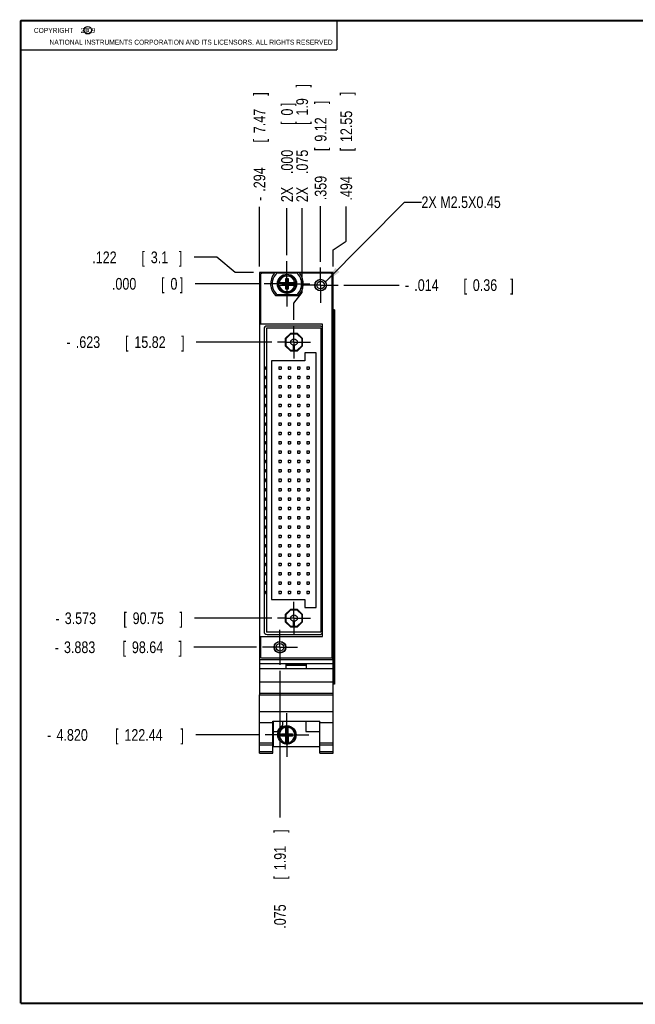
# Model space of a CAD drawing. Header units: inches. Extents: x 0.2 to 16.8, y 0.1 to 10.8.
# Tile 1 of 10: x 0.2 to 6.8, y 0.2 to 10.8. Entities that reach past the tile are written whole.
import ezdxf

# ---------------------------------------------------------------- set-up
doc = ezdxf.new("R2010")
doc.units = ezdxf.units.IN
doc.header["$LTSCALE"] = 0.935
doc.header["$MEASUREMENT"] = 0
doc.linetypes.add('CENTER', pattern=[0.6, 0.375, -0.075, 0.075, -0.075])
doc.layers.get('0').update_dxf_attribs({"linetype": 'CONTINUOUS'})
for name, color, linetype in [('DEFAULT_1', 7, 'CENTER'), ('DETAIL', 7, 'CONTINUOUS'), ('DIMENSIONS', 7, 'CONTINUOUS')]:
    doc.layers.add(name, color=color, linetype=linetype)
doc.styles.get("Standard").update_dxf_attribs({"font": 'txt', "width": 0.8})
doc.dimstyles.new('DIMSTYLE_1', dxfattribs={"dimtxt": 0.125, "dimasz": 0.18, "dimexe": 0.18, "dimexo": 0.0625, "dimgap": 0.09, "dimtad": 0, "dimtih": 1, "dimtoh": 1, "dimdec": 3, "dimzin": 4, "dimdsep": 46, "dimtxsty": 'STANDARD', "dimblk": '_FILLED', "dimblk1": '_FILLED', "dimblk2": '_FILLED', "dimcen": 0.09, "dimadec": 0, "dimazin": 0, "dimtp": 0.001, "dimtm": 0.001, "dimtfac": 1, "dimtdec": 3, "dimtofl": 0, "dimtmove": 0, "dimatfit": 3, "dimldrblk": '_FILLED', "dimfxl": 1, "dimtolj": 1, "dimtzin": 4, "dimarcsym": 0})

# ---------------------------------------------------------------- blocks, each defined once
blk = doc.blocks.new('*D3')
at = {"layer": 'DIMENSIONS', "color": 2, "linetype": 'CONTINUOUS'}
blk.add_line((3.703, 7.932), (4.292, 7.932), dxfattribs=at)
at = {"layer": 'DIMENSIONS', "color": 2, "linetype": 'CONTINUOUS', "width": 0.8}
for s, p in [('.014', (4.454, 7.87)), ('[', (4.979, 7.87)), ('0.36', (5.079, 7.87)), (']', (5.479, 7.87)), ('-', (4.354, 7.87))]:
    blk.add_text(s, height=0.125, dxfattribs=at).set_placement(p)
blk = doc.blocks.new('_FILLED')
at = {"color": 0, "linetype": 'BYBLOCK'}
blk.add_solid([(0, 0), (-1, 0.174), (-1, -0.174)], dxfattribs=at)
blk = doc.blocks.new('*D4')
at = {"layer": 'DIMENSIONS', "color": 2, "linetype": 'CONTINUOUS'}
for p, q in [((2.346, 8.23), (2.103, 8.23)), ((2.542, 8.069), (2.346, 8.23)), ((2.738, 8.069), (2.542, 8.069))]:
    blk.add_line(p, q, dxfattribs=at)
at = {"layer": 'DIMENSIONS', "color": 2, "linetype": 'CONTINUOUS', "width": 0.8}
for s, p in [('.122', (1.015, 8.167)), ('[', (1.54, 8.167)), ('3.1', (1.64, 8.167)), (']', (1.94, 8.167))]:
    blk.add_text(s, height=0.125, dxfattribs=at).set_placement(p)
blk = doc.blocks.new('*D5')
at = {"layer": 'DIMENSIONS', "color": 2, "linetype": 'CONTINUOUS'}
blk.add_line((2.931, 7.324), (2.126, 7.324), dxfattribs=at)
at = {"layer": 'DIMENSIONS', "color": 2, "linetype": 'CONTINUOUS', "width": 0.8}
for s, p in [('.623', (0.839, 7.261)), ('[', (1.364, 7.261)), ('15.82', (1.464, 7.261)), (']', (1.964, 7.261)), ('-', (0.739, 7.261))]:
    blk.add_text(s, height=0.125, dxfattribs=at).set_placement(p)
blk = doc.blocks.new('*D6')
at = {"layer": 'DIMENSIONS', "color": 2, "linetype": 'CONTINUOUS'}
blk.add_line((2.931, 4.374), (2.108, 4.374), dxfattribs=at)
at = {"layer": 'DIMENSIONS', "color": 2, "linetype": 'CONTINUOUS', "width": 0.8}
for s, p in [('3.573', (0.721, 4.311)), ('[', (1.346, 4.311)), ('90.75', (1.446, 4.311)), (']', (1.946, 4.311)), ('-', (0.621, 4.311))]:
    blk.add_text(s, height=0.125, dxfattribs=at).set_placement(p)
blk = doc.blocks.new('*D7')
at = {"layer": 'DIMENSIONS', "color": 2, "linetype": 'CONTINUOUS'}
blk.add_line((2.769, 4.063), (2.101, 4.063), dxfattribs=at)
at = {"layer": 'DIMENSIONS', "color": 2, "linetype": 'CONTINUOUS', "width": 0.8}
for s, p in [('3.883', (0.713, 4.001)), ('[', (1.338, 4.001)), ('98.64', (1.438, 4.001)), (']', (1.938, 4.001)), ('-', (0.613, 4.001))]:
    blk.add_text(s, height=0.125, dxfattribs=at).set_placement(p)
blk = doc.blocks.new('*D8')
at = {"layer": 'DIMENSIONS', "color": 2, "linetype": 'CONTINUOUS'}
blk.add_line((2.798, 3.126), (2.12, 3.126), dxfattribs=at)
at = {"layer": 'DIMENSIONS', "color": 2, "linetype": 'CONTINUOUS', "width": 0.8}
for s, p in [('4.820', (0.633, 3.064)), ('[', (1.258, 3.064)), ('122.44', (1.358, 3.064)), (']', (1.958, 3.064)), ('-', (0.533, 3.064))]:
    blk.add_text(s, height=0.125, dxfattribs=at).set_placement(p)
blk = doc.blocks.new('*D9')
at = {"layer": 'DIMENSIONS', "color": 2, "linetype": 'CONTINUOUS'}
blk.add_line((2.819, 7.947), (2.113, 7.947), dxfattribs=at)
at = {"layer": 'DIMENSIONS', "color": 2, "linetype": 'CONTINUOUS', "width": 0.8}
for s, p in [('.000', (1.225, 7.884)), ('[', (1.75, 7.884)), ('0', (1.85, 7.884)), (']', (1.95, 7.884))]:
    blk.add_text(s, height=0.125, dxfattribs=at).set_placement(p)
blk = doc.blocks.new('*D10')
at = {"layer": 'DIMENSIONS', "color": 2, "linetype": 'CONTINUOUS'}
blk.add_line((2.8, 8.131), (2.8, 8.768), dxfattribs=at)
at = {"layer": 'DIMENSIONS', "color": 2, "linetype": 'CONTINUOUS', "width": 0.8}
for s, p in [(']', (2.863, 9.956)), ('7.47', (2.863, 9.556)), ('[', (2.863, 9.456)), ('.294', (2.863, 8.931)), ('-', (2.863, 8.831))]:
    blk.add_text(s, height=0.125, rotation=90, dxfattribs=at).set_placement(p)
blk = doc.blocks.new('*D11')
at = {"layer": 'DIMENSIONS', "color": 2, "linetype": 'CONTINUOUS'}
blk.add_line((3.453, 8.182), (3.453, 8.777), dxfattribs=at)
at = {"layer": 'DIMENSIONS', "color": 2, "linetype": 'CONTINUOUS', "width": 0.8}
for s, p in [(']', (3.516, 9.865)), ('9.12', (3.516, 9.465)), ('[', (3.516, 9.365)), ('.359', (3.516, 8.84))]:
    blk.add_text(s, height=0.125, rotation=90, dxfattribs=at).set_placement(p)
blk = doc.blocks.new('*D12')
at = {"layer": 'DIMENSIONS', "color": 2, "linetype": 'CONTINUOUS'}
for p, q in [((3.257, 7.853), (3.257, 8.756)), ((3.169, 7.74), (3.257, 7.853)), ((3.169, 7.562), (3.169, 7.74))]:
    blk.add_line(p, q, dxfattribs=at)
at = {"layer": 'DIMENSIONS', "color": 2, "linetype": 'CONTINUOUS', "width": 0.8}
for s, p in [(']', (3.319, 10.044)), ('1.9', (3.319, 9.744)), ('[', (3.319, 9.644)), ('.075', (3.319, 9.119)), ('2X ', (3.319, 8.819))]:
    blk.add_text(s, height=0.125, rotation=90, dxfattribs=at).set_placement(p)
blk = doc.blocks.new('*D13')
at = {"layer": 'DIMENSIONS', "color": 2, "linetype": 'CONTINUOUS'}
for p, q in [((3.728, 8.401), (3.728, 8.774)), ((3.588, 8.309), (3.728, 8.401)), ((3.588, 8.131), (3.588, 8.309))]:
    blk.add_line(p, q, dxfattribs=at)
at = {"layer": 'DIMENSIONS', "color": 2, "linetype": 'CONTINUOUS', "width": 0.8}
for s, p in [(']', (3.79, 9.961)), ('12.55', (3.79, 9.461)), ('[', (3.79, 9.361)), ('.494', (3.79, 8.836))]:
    blk.add_text(s, height=0.125, rotation=90, dxfattribs=at).set_placement(p)
blk = doc.blocks.new('*D14')
at = {"layer": 'DIMENSIONS', "color": 2, "linetype": 'CONTINUOUS'}
blk.add_line((3.019, 3.813), (3.019, 2.244), dxfattribs=at)
at = {"layer": 'DIMENSIONS', "color": 2, "linetype": 'CONTINUOUS', "width": 0.8}
for s, p in [(']', (3.082, 2.081)), ('1.91', (3.082, 1.681)), ('[', (3.082, 1.581)), ('.075', (3.082, 1.056))]:
    blk.add_text(s, height=0.125, rotation=90, dxfattribs=at).set_placement(p)
blk = doc.blocks.new('*D15')
at = {"layer": 'DIMENSIONS', "color": 2, "linetype": 'CONTINUOUS'}
blk.add_line((3.094, 8.253), (3.094, 8.756), dxfattribs=at)
at = {"layer": 'DIMENSIONS', "color": 2, "linetype": 'CONTINUOUS', "width": 0.8}
for s, p in [(']', (3.157, 9.844)), ('0', (3.157, 9.744)), ('[', (3.157, 9.644)), ('.000', (3.157, 9.119)), ('2X ', (3.157, 8.819))]:
    blk.add_text(s, height=0.125, rotation=90, dxfattribs=at).set_placement(p)

msp = doc.modelspace()

# ---------------------------------------------------------------- linework, layer by layer
at = {"color": 2, "linetype": 'CONTINUOUS'}
for p, q in [((0.25, 10.7586), (3.625, 10.7586)), ((0.25, 10.7586), (0.25, 10.4456)), ((3.625, 10.7586), (3.625, 10.4456)), ((0.25, 10.4456), (3.625, 10.4456))]:
    msp.add_line(p, q, dxfattribs=at)
at = {"color": 7, "linetype": 'CONTINUOUS'}
for p, q in [((2.8004, 8.0687), (2.8004, 3.5538)), ((3.5884, 8.0687), (2.8004, 8.0687)), ((2.8104, 8.0387), (2.8104, 7.5155)), ((2.96, 8.0587), (2.8304, 8.0587)), ((2.9907, 8.0652), (3.1982, 8.0652)), ((3.0807, 7.8896), (3.1082, 8.0038)), ((3.0807, 7.9605), (3.0807, 8.0038)), ((3.1082, 7.8896), (3.0807, 8.0038)), ((3.0807, 8.0038), (3.1082, 8.0038)), ((3.1082, 8.0038), (3.1082, 7.9605)), ((3.5584, 8.0587), (3.2289, 8.0587)), ((3.5784, 3.9687), (3.5784, 8.0387)), ((3.5884, 3.6933), (3.5884, 8.0687)), ((2.9998, 7.9605), (3.0827, 7.9605)), ((2.9998, 7.9329), (3.0827, 7.9329)), ((3.0459, 7.935), (3.0459, 7.9584)), ((3.0459, 7.935), (3.143, 7.9584)), ((3.0827, 7.9584), (3.0459, 7.9584)), ((3.0459, 7.9584), (3.143, 7.935)), ((3.0459, 7.935), (3.0827, 7.935)), ((3.0807, 7.8896), (3.0807, 7.9329)), ((3.0827, 7.9605), (3.0827, 7.9584)), ((3.0827, 7.935), (3.1062, 7.9584)), ((3.1062, 7.935), (3.0827, 7.9584)), ((3.0827, 7.9329), (3.0827, 7.935)), ((3.1062, 7.9605), (3.1062, 7.9584)), ((3.1062, 7.9605), (3.1891, 7.9605)), ((3.143, 7.9584), (3.1062, 7.9584)), ((3.1062, 7.9329), (3.1062, 7.935)), ((3.1062, 7.935), (3.143, 7.935)), ((3.1062, 7.9329), (3.1891, 7.9329)), ((3.1082, 7.9329), (3.1082, 7.8896)), ((3.143, 7.935), (3.143, 7.9584)), ((3.2127, 7.8177), (2.9762, 7.8177)), ((3.1982, 7.8282), (2.9907, 7.8282)), ((3.1082, 7.8896), (3.0807, 7.8896)), ((3.6002, 7.6687), (3.5884, 7.6687)), ((3.6002, 7.6687), (3.6002, 3.6687)), ((3.4739, 7.5155), (2.8104, 7.5155)), ((2.8772, 7.4737), (2.8772, 4.2237)), ((3.4572, 7.4737), (2.8772, 7.4737)), ((3.4429, 7.4955), (2.8819, 7.4955)), ((3.4572, 7.4737), (3.4572, 4.2237)), ((3.4739, 4.1795), (3.4739, 7.5155)), ((2.8499, 7.4635), (2.8499, 4.2315)), ((3.1309, 7.4162), (3.0767, 7.362)), ((3.1336, 7.4097), (3.0832, 7.3593)), ((3.2075, 7.4162), (3.1309, 7.4162)), ((3.2048, 7.4097), (3.1336, 7.4097)), ((3.2552, 7.3593), (3.2048, 7.4097)), ((3.2617, 7.362), (3.2075, 7.4162)), ((3.0767, 7.362), (3.0767, 7.2854)), ((3.0767, 7.2854), (3.1309, 7.2312)), ((3.0832, 7.3593), (3.0832, 7.2881)), ((3.0832, 7.3237), (3.1342, 7.3237)), ((3.0832, 7.2881), (3.1336, 7.2377)), ((3.1642, 7.2377), (3.1642, 7.289)), ((3.1742, 7.2377), (3.1742, 7.289)), ((3.2042, 7.3237), (3.2552, 7.3237)), ((3.2048, 7.2377), (3.2552, 7.2881)), ((3.2075, 7.2312), (3.2617, 7.2854)), ((3.2552, 7.2881), (3.2552, 7.3593)), ((3.2617, 7.2854), (3.2617, 7.362)), ((3.1309, 7.2312), (3.2075, 7.2312)), ((3.1336, 7.2377), (3.2048, 7.2377)), ((3.2847, 7.2087), (3.2847, 7.1237)), ((3.4047, 7.2087), (3.2847, 7.2087)), ((3.4047, 4.4887), (3.4047, 7.2087)), ((2.8632, 7.0362), (2.8632, 7.0612)), ((2.8632, 7.0612), (2.8772, 7.0612)), ((2.9297, 7.1237), (2.9297, 4.5737)), ((3.2847, 7.1237), (2.9297, 7.1237)), ((3.0067, 7.0612), (3.0067, 7.0362)), ((3.0067, 7.0612), (3.0317, 7.0612)), ((3.0317, 7.0612), (3.0317, 7.0362)), ((3.1067, 7.0612), (3.1067, 7.0362)), ((3.1067, 7.0612), (3.1317, 7.0612)), ((3.1317, 7.0612), (3.1317, 7.0362)), ((3.2067, 7.0612), (3.2067, 7.0362)), ((3.2067, 7.0612), (3.2317, 7.0612)), ((3.2317, 7.0612), (3.2317, 7.0362)), ((3.3067, 7.0612), (3.3067, 7.0362)), ((3.3067, 7.0612), (3.3317, 7.0612)), ((3.3317, 7.0612), (3.3317, 7.0362)), ((2.8632, 7.0362), (2.8772, 7.0362)), ((2.8632, 6.9362), (2.8632, 6.9612)), ((2.8632, 6.9612), (2.8772, 6.9612)), ((3.0067, 7.0362), (3.0317, 7.0362)), ((3.0067, 6.9612), (3.0067, 6.9362)), ((3.0067, 6.9612), (3.0317, 6.9612)), ((3.0317, 6.9612), (3.0317, 6.9362)), ((3.1067, 7.0362), (3.1317, 7.0362)), ((3.1067, 6.9612), (3.1067, 6.9362)), ((3.1067, 6.9612), (3.1317, 6.9612)), ((3.1317, 6.9612), (3.1317, 6.9362)), ((3.2067, 7.0362), (3.2317, 7.0362)), ((3.2067, 6.9612), (3.2067, 6.9362)), ((3.2067, 6.9612), (3.2317, 6.9612)), ((3.2317, 6.9612), (3.2317, 6.9362)), ((3.3067, 7.0362), (3.3317, 7.0362)), ((3.3067, 6.9612), (3.3067, 6.9362)), ((3.3067, 6.9612), (3.3317, 6.9612)), ((3.3317, 6.9612), (3.3317, 6.9362)), ((2.8632, 6.9362), (2.8772, 6.9362)), ((2.8632, 6.8362), (2.8632, 6.8612)), ((2.8632, 6.8612), (2.8772, 6.8612)), ((3.0067, 6.9362), (3.0317, 6.9362)), ((3.0067, 6.8612), (3.0067, 6.8362)), ((3.0067, 6.8612), (3.0317, 6.8612)), ((3.0317, 6.8612), (3.0317, 6.8362)), ((3.1067, 6.9362), (3.1317, 6.9362)), ((3.1067, 6.8612), (3.1067, 6.8362)), ((3.1067, 6.8612), (3.1317, 6.8612)), ((3.1317, 6.8612), (3.1317, 6.8362)), ((3.2067, 6.9362), (3.2317, 6.9362)), ((3.2067, 6.8612), (3.2067, 6.8362)), ((3.2067, 6.8612), (3.2317, 6.8612)), ((3.2317, 6.8612), (3.2317, 6.8362)), ((3.3067, 6.9362), (3.3317, 6.9362)), ((3.3067, 6.8612), (3.3067, 6.8362)), ((3.3067, 6.8612), (3.3317, 6.8612)), ((3.3317, 6.8612), (3.3317, 6.8362)), ((2.8632, 6.8362), (2.8772, 6.8362)), ((2.8632, 6.7362), (2.8632, 6.7612)), ((2.8632, 6.7612), (2.8772, 6.7612)), ((2.8632, 6.7362), (2.8772, 6.7362)), ((3.0067, 6.8362), (3.0317, 6.8362)), ((3.0067, 6.7612), (3.0067, 6.7362)), ((3.0067, 6.7612), (3.0317, 6.7612)), ((3.0067, 6.7362), (3.0317, 6.7362)), ((3.0317, 6.7612), (3.0317, 6.7362)), ((3.1067, 6.8362), (3.1317, 6.8362)), ((3.1067, 6.7612), (3.1067, 6.7362)), ((3.1067, 6.7612), (3.1317, 6.7612)), ((3.1067, 6.7362), (3.1317, 6.7362)), ((3.1317, 6.7612), (3.1317, 6.7362)), ((3.2067, 6.8362), (3.2317, 6.8362)), ((3.2067, 6.7612), (3.2067, 6.7362)), ((3.2067, 6.7612), (3.2317, 6.7612)), ((3.2067, 6.7362), (3.2317, 6.7362)), ((3.2317, 6.7612), (3.2317, 6.7362)), ((3.3067, 6.8362), (3.3317, 6.8362)), ((3.3067, 6.7612), (3.3067, 6.7362)), ((3.3067, 6.7612), (3.3317, 6.7612)), ((3.3067, 6.7362), (3.3317, 6.7362)), ((3.3317, 6.7612), (3.3317, 6.7362)), ((2.8632, 6.6362), (2.8632, 6.6612)), ((2.8632, 6.6612), (2.8772, 6.6612)), ((2.8632, 6.6362), (2.8772, 6.6362)), ((3.0067, 6.6612), (3.0067, 6.6362)), ((3.0067, 6.6612), (3.0317, 6.6612)), ((3.0067, 6.6362), (3.0317, 6.6362)), ((3.0317, 6.6612), (3.0317, 6.6362)), ((3.1067, 6.6612), (3.1067, 6.6362)), ((3.1067, 6.6612), (3.1317, 6.6612)), ((3.1067, 6.6362), (3.1317, 6.6362)), ((3.1317, 6.6612), (3.1317, 6.6362)), ((3.2067, 6.6612), (3.2067, 6.6362)), ((3.2067, 6.6612), (3.2317, 6.6612)), ((3.2067, 6.6362), (3.2317, 6.6362)), ((3.2317, 6.6612), (3.2317, 6.6362)), ((3.3067, 6.6612), (3.3067, 6.6362)), ((3.3067, 6.6612), (3.3317, 6.6612)), ((3.3067, 6.6362), (3.3317, 6.6362)), ((3.3317, 6.6612), (3.3317, 6.6362)), ((2.8632, 6.5362), (2.8632, 6.5612)), ((2.8632, 6.5612), (2.8772, 6.5612)), ((2.8632, 6.5362), (2.8772, 6.5362)), ((3.0067, 6.5612), (3.0067, 6.5362)), ((3.0067, 6.5612), (3.0317, 6.5612)), ((3.0067, 6.5362), (3.0317, 6.5362)), ((3.0317, 6.5612), (3.0317, 6.5362)), ((3.1067, 6.5612), (3.1067, 6.5362)), ((3.1067, 6.5612), (3.1317, 6.5612)), ((3.1067, 6.5362), (3.1317, 6.5362)), ((3.1317, 6.5612), (3.1317, 6.5362)), ((3.2067, 6.5612), (3.2067, 6.5362)), ((3.2067, 6.5612), (3.2317, 6.5612)), ((3.2067, 6.5362), (3.2317, 6.5362)), ((3.2317, 6.5612), (3.2317, 6.5362)), ((3.3067, 6.5612), (3.3067, 6.5362)), ((3.3067, 6.5612), (3.3317, 6.5612)), ((3.3067, 6.5362), (3.3317, 6.5362)), ((3.3317, 6.5612), (3.3317, 6.5362)), ((2.8632, 6.4362), (2.8632, 6.4612)), ((2.8632, 6.4612), (2.8772, 6.4612)), ((2.8632, 6.4362), (2.8772, 6.4362)), ((3.0067, 6.4612), (3.0067, 6.4362)), ((3.0067, 6.4612), (3.0317, 6.4612)), ((3.0067, 6.4362), (3.0317, 6.4362)), ((3.0317, 6.4612), (3.0317, 6.4362)), ((3.1067, 6.4612), (3.1067, 6.4362)), ((3.1067, 6.4612), (3.1317, 6.4612)), ((3.1067, 6.4362), (3.1317, 6.4362)), ((3.1317, 6.4612), (3.1317, 6.4362)), ((3.2067, 6.4612), (3.2067, 6.4362)), ((3.2067, 6.4612), (3.2317, 6.4612)), ((3.2067, 6.4362), (3.2317, 6.4362)), ((3.2317, 6.4612), (3.2317, 6.4362)), ((3.3067, 6.4612), (3.3067, 6.4362)), ((3.3067, 6.4612), (3.3317, 6.4612)), ((3.3067, 6.4362), (3.3317, 6.4362)), ((3.3317, 6.4612), (3.3317, 6.4362)), ((2.8632, 6.3362), (2.8632, 6.3612)), ((2.8632, 6.3612), (2.8772, 6.3612)), ((2.8632, 6.3362), (2.8772, 6.3362)), ((3.0067, 6.3612), (3.0067, 6.3362)), ((3.0067, 6.3612), (3.0317, 6.3612)), ((3.0067, 6.3362), (3.0317, 6.3362)), ((3.0317, 6.3612), (3.0317, 6.3362)), ((3.1067, 6.3612), (3.1067, 6.3362)), ((3.1067, 6.3612), (3.1317, 6.3612)), ((3.1067, 6.3362), (3.1317, 6.3362)), ((3.1317, 6.3612), (3.1317, 6.3362)), ((3.2067, 6.3612), (3.2067, 6.3362)), ((3.2067, 6.3612), (3.2317, 6.3612)), ((3.2067, 6.3362), (3.2317, 6.3362)), ((3.2317, 6.3612), (3.2317, 6.3362)), ((3.3067, 6.3612), (3.3067, 6.3362)), ((3.3067, 6.3612), (3.3317, 6.3612)), ((3.3067, 6.3362), (3.3317, 6.3362)), ((3.3317, 6.3612), (3.3317, 6.3362)), ((2.8632, 6.2362), (2.8632, 6.2612)), ((2.8632, 6.2612), (2.8772, 6.2612)), ((2.8632, 6.2362), (2.8772, 6.2362)), ((3.0067, 6.2612), (3.0067, 6.2362)), ((3.0067, 6.2612), (3.0317, 6.2612)), ((3.0067, 6.2362), (3.0317, 6.2362)), ((3.0317, 6.2612), (3.0317, 6.2362)), ((3.1067, 6.2612), (3.1067, 6.2362)), ((3.1067, 6.2612), (3.1317, 6.2612)), ((3.1067, 6.2362), (3.1317, 6.2362)), ((3.1317, 6.2612), (3.1317, 6.2362)), ((3.2067, 6.2612), (3.2067, 6.2362)), ((3.2067, 6.2612), (3.2317, 6.2612)), ((3.2067, 6.2362), (3.2317, 6.2362)), ((3.2317, 6.2612), (3.2317, 6.2362)), ((3.3067, 6.2612), (3.3067, 6.2362)), ((3.3067, 6.2612), (3.3317, 6.2612)), ((3.3067, 6.2362), (3.3317, 6.2362)), ((3.3317, 6.2612), (3.3317, 6.2362)), ((2.8632, 6.1362), (2.8632, 6.1612)), ((2.8632, 6.1612), (2.8772, 6.1612)), ((2.8632, 6.1362), (2.8772, 6.1362)), ((3.0067, 6.1612), (3.0067, 6.1362)), ((3.0067, 6.1612), (3.0317, 6.1612)), ((3.0067, 6.1362), (3.0317, 6.1362)), ((3.0317, 6.1612), (3.0317, 6.1362)), ((3.1067, 6.1612), (3.1067, 6.1362)), ((3.1067, 6.1612), (3.1317, 6.1612)), ((3.1067, 6.1362), (3.1317, 6.1362)), ((3.1317, 6.1612), (3.1317, 6.1362)), ((3.2067, 6.1612), (3.2067, 6.1362)), ((3.2067, 6.1612), (3.2317, 6.1612)), ((3.2067, 6.1362), (3.2317, 6.1362)), ((3.2317, 6.1612), (3.2317, 6.1362)), ((3.3067, 6.1612), (3.3067, 6.1362)), ((3.3067, 6.1612), (3.3317, 6.1612)), ((3.3067, 6.1362), (3.3317, 6.1362)), ((3.3317, 6.1612), (3.3317, 6.1362)), ((2.8632, 6.0362), (2.8632, 6.0612)), ((2.8632, 6.0612), (2.8772, 6.0612)), ((2.8632, 6.0362), (2.8772, 6.0362)), ((3.0067, 6.0612), (3.0067, 6.0362)), ((3.0067, 6.0612), (3.0317, 6.0612)), ((3.0067, 6.0362), (3.0317, 6.0362)), ((3.0317, 6.0612), (3.0317, 6.0362)), ((3.1067, 6.0612), (3.1067, 6.0362)), ((3.1067, 6.0612), (3.1317, 6.0612)), ((3.1067, 6.0362), (3.1317, 6.0362)), ((3.1317, 6.0612), (3.1317, 6.0362)), ((3.2067, 6.0612), (3.2067, 6.0362)), ((3.2067, 6.0612), (3.2317, 6.0612)), ((3.2067, 6.0362), (3.2317, 6.0362)), ((3.2317, 6.0612), (3.2317, 6.0362)), ((3.3067, 6.0612), (3.3067, 6.0362)), ((3.3067, 6.0612), (3.3317, 6.0612)), ((3.3067, 6.0362), (3.3317, 6.0362)), ((3.3317, 6.0612), (3.3317, 6.0362)), ((2.8632, 5.9362), (2.8632, 5.9612)), ((2.8632, 5.9612), (2.8772, 5.9612)), ((2.8632, 5.9362), (2.8772, 5.9362)), ((3.0067, 5.9612), (3.0067, 5.9362)), ((3.0067, 5.9612), (3.0317, 5.9612)), ((3.0067, 5.9362), (3.0317, 5.9362)), ((3.0317, 5.9612), (3.0317, 5.9362)), ((3.1067, 5.9612), (3.1067, 5.9362)), ((3.1067, 5.9612), (3.1317, 5.9612)), ((3.1067, 5.9362), (3.1317, 5.9362)), ((3.1317, 5.9612), (3.1317, 5.9362)), ((3.2067, 5.9612), (3.2067, 5.9362)), ((3.2067, 5.9612), (3.2317, 5.9612)), ((3.2067, 5.9362), (3.2317, 5.9362)), ((3.2317, 5.9612), (3.2317, 5.9362)), ((3.3067, 5.9612), (3.3067, 5.9362)), ((3.3067, 5.9612), (3.3317, 5.9612)), ((3.3067, 5.9362), (3.3317, 5.9362)), ((3.3317, 5.9612), (3.3317, 5.9362)), ((2.8632, 5.8362), (2.8632, 5.8612)), ((2.8632, 5.8612), (2.8772, 5.8612)), ((2.8632, 5.8362), (2.8772, 5.8362)), ((3.0067, 5.8612), (3.0067, 5.8362)), ((3.0067, 5.8612), (3.0317, 5.8612)), ((3.0067, 5.8362), (3.0317, 5.8362)), ((3.0317, 5.8612), (3.0317, 5.8362)), ((3.1067, 5.8612), (3.1067, 5.8362)), ((3.1067, 5.8612), (3.1317, 5.8612)), ((3.1067, 5.8362), (3.1317, 5.8362)), ((3.1317, 5.8612), (3.1317, 5.8362)), ((3.2067, 5.8612), (3.2067, 5.8362)), ((3.2067, 5.8612), (3.2317, 5.8612)), ((3.2067, 5.8362), (3.2317, 5.8362)), ((3.2317, 5.8612), (3.2317, 5.8362)), ((3.3067, 5.8612), (3.3067, 5.8362)), ((3.3067, 5.8612), (3.3317, 5.8612)), ((3.3067, 5.8362), (3.3317, 5.8362)), ((3.3317, 5.8612), (3.3317, 5.8362)), ((2.8632, 5.7362), (2.8632, 5.7612)), ((2.8632, 5.7612), (2.8772, 5.7612)), ((2.8632, 5.7362), (2.8772, 5.7362)), ((3.0067, 5.7612), (3.0067, 5.7362)), ((3.0067, 5.7612), (3.0317, 5.7612)), ((3.0067, 5.7362), (3.0317, 5.7362)), ((3.0317, 5.7612), (3.0317, 5.7362)), ((3.1067, 5.7612), (3.1067, 5.7362)), ((3.1067, 5.7612), (3.1317, 5.7612)), ((3.1067, 5.7362), (3.1317, 5.7362)), ((3.1317, 5.7612), (3.1317, 5.7362)), ((3.2067, 5.7612), (3.2067, 5.7362)), ((3.2067, 5.7612), (3.2317, 5.7612)), ((3.2067, 5.7362), (3.2317, 5.7362)), ((3.2317, 5.7612), (3.2317, 5.7362)), ((3.3067, 5.7612), (3.3067, 5.7362)), ((3.3067, 5.7612), (3.3317, 5.7612)), ((3.3067, 5.7362), (3.3317, 5.7362)), ((3.3317, 5.7612), (3.3317, 5.7362)), ((2.8632, 5.6362), (2.8632, 5.6612)), ((2.8632, 5.6612), (2.8772, 5.6612)), ((2.8632, 5.6362), (2.8772, 5.6362)), ((3.0067, 5.6612), (3.0067, 5.6362)), ((3.0067, 5.6612), (3.0317, 5.6612)), ((3.0067, 5.6362), (3.0317, 5.6362)), ((3.0317, 5.6612), (3.0317, 5.6362)), ((3.1067, 5.6612), (3.1067, 5.6362)), ((3.1067, 5.6612), (3.1317, 5.6612)), ((3.1067, 5.6362), (3.1317, 5.6362)), ((3.1317, 5.6612), (3.1317, 5.6362)), ((3.2067, 5.6612), (3.2067, 5.6362)), ((3.2067, 5.6612), (3.2317, 5.6612)), ((3.2067, 5.6362), (3.2317, 5.6362)), ((3.2317, 5.6612), (3.2317, 5.6362)), ((3.3067, 5.6612), (3.3067, 5.6362)), ((3.3067, 5.6612), (3.3317, 5.6612)), ((3.3067, 5.6362), (3.3317, 5.6362)), ((3.3317, 5.6612), (3.3317, 5.6362)), ((2.8632, 5.5362), (2.8632, 5.5612)), ((2.8632, 5.5612), (2.8772, 5.5612)), ((2.8632, 5.5362), (2.8772, 5.5362)), ((3.0067, 5.5612), (3.0067, 5.5362)), ((3.0067, 5.5612), (3.0317, 5.5612)), ((3.0067, 5.5362), (3.0317, 5.5362)), ((3.0317, 5.5612), (3.0317, 5.5362)), ((3.1067, 5.5612), (3.1067, 5.5362)), ((3.1067, 5.5612), (3.1317, 5.5612)), ((3.1067, 5.5362), (3.1317, 5.5362)), ((3.1317, 5.5612), (3.1317, 5.5362)), ((3.2067, 5.5612), (3.2067, 5.5362)), ((3.2067, 5.5612), (3.2317, 5.5612)), ((3.2067, 5.5362), (3.2317, 5.5362)), ((3.2317, 5.5612), (3.2317, 5.5362)), ((3.3067, 5.5612), (3.3067, 5.5362)), ((3.3067, 5.5612), (3.3317, 5.5612)), ((3.3067, 5.5362), (3.3317, 5.5362)), ((3.3317, 5.5612), (3.3317, 5.5362)), ((2.8632, 5.4362), (2.8632, 5.4612)), ((2.8632, 5.4612), (2.8772, 5.4612)), ((2.8632, 5.4362), (2.8772, 5.4362)), ((3.0067, 5.4612), (3.0067, 5.4362)), ((3.0067, 5.4612), (3.0317, 5.4612)), ((3.0067, 5.4362), (3.0317, 5.4362)), ((3.0317, 5.4612), (3.0317, 5.4362)), ((3.1067, 5.4612), (3.1067, 5.4362)), ((3.1067, 5.4612), (3.1317, 5.4612)), ((3.1067, 5.4362), (3.1317, 5.4362)), ((3.1317, 5.4612), (3.1317, 5.4362)), ((3.2067, 5.4612), (3.2067, 5.4362)), ((3.2067, 5.4612), (3.2317, 5.4612)), ((3.2067, 5.4362), (3.2317, 5.4362)), ((3.2317, 5.4612), (3.2317, 5.4362)), ((3.3067, 5.4612), (3.3317, 5.4612)), ((3.3067, 5.4612), (3.3067, 5.4362)), ((3.3067, 5.4362), (3.3317, 5.4362)), ((3.3317, 5.4612), (3.3317, 5.4362)), ((2.8632, 5.3362), (2.8632, 5.3612)), ((2.8632, 5.3612), (2.8772, 5.3612)), ((2.8632, 5.3362), (2.8772, 5.3362)), ((2.8632, 5.2362), (2.8632, 5.2612)), ((2.8632, 5.2612), (2.8772, 5.2612)), ((3.0067, 5.3612), (3.0067, 5.3362)), ((3.0067, 5.3612), (3.0317, 5.3612)), ((3.0067, 5.3362), (3.0317, 5.3362)), ((3.0067, 5.2612), (3.0067, 5.2362)), ((3.0067, 5.2612), (3.0317, 5.2612)), ((3.0317, 5.3612), (3.0317, 5.3362)), ((3.0317, 5.2612), (3.0317, 5.2362)), ((3.1067, 5.3612), (3.1067, 5.3362)), ((3.1067, 5.3612), (3.1317, 5.3612)), ((3.1067, 5.3362), (3.1317, 5.3362)), ((3.1067, 5.2612), (3.1317, 5.2612)), ((3.1067, 5.2612), (3.1067, 5.2362)), ((3.1317, 5.3612), (3.1317, 5.3362)), ((3.1317, 5.2612), (3.1317, 5.2362)), ((3.2067, 5.3612), (3.2067, 5.3362)), ((3.2067, 5.3612), (3.2317, 5.3612)), ((3.2067, 5.3362), (3.2317, 5.3362)), ((3.2067, 5.2612), (3.2317, 5.2612)), ((3.2067, 5.2612), (3.2067, 5.2362)), ((3.2317, 5.3612), (3.2317, 5.3362)), ((3.2317, 5.2612), (3.2317, 5.2362)), ((3.3067, 5.3612), (3.3317, 5.3612)), ((3.3067, 5.3612), (3.3067, 5.3362)), ((3.3067, 5.3362), (3.3317, 5.3362)), ((3.3067, 5.2612), (3.3317, 5.2612)), ((3.3067, 5.2612), (3.3067, 5.2362)), ((3.3317, 5.3612), (3.3317, 5.3362)), ((3.3317, 5.2612), (3.3317, 5.2362)), ((2.8632, 5.2362), (2.8772, 5.2362)), ((2.8632, 5.1362), (2.8632, 5.1612)), ((2.8632, 5.1612), (2.8772, 5.1612)), ((3.0067, 5.2362), (3.0317, 5.2362)), ((3.0067, 5.1612), (3.0317, 5.1612)), ((3.0067, 5.1612), (3.0067, 5.1362)), ((3.0317, 5.1612), (3.0317, 5.1362)), ((3.1067, 5.2362), (3.1317, 5.2362)), ((3.1067, 5.1612), (3.1317, 5.1612)), ((3.1067, 5.1612), (3.1067, 5.1362)), ((3.1317, 5.1612), (3.1317, 5.1362)), ((3.2067, 5.2362), (3.2317, 5.2362)), ((3.2067, 5.1612), (3.2317, 5.1612)), ((3.2067, 5.1612), (3.2067, 5.1362)), ((3.2317, 5.1612), (3.2317, 5.1362)), ((3.3067, 5.2362), (3.3317, 5.2362)), ((3.3067, 5.1612), (3.3317, 5.1612)), ((3.3067, 5.1612), (3.3067, 5.1362)), ((3.3317, 5.1612), (3.3317, 5.1362)), ((2.8632, 5.1362), (2.8772, 5.1362)), ((2.8632, 5.0362), (2.8632, 5.0612)), ((2.8632, 5.0612), (2.8772, 5.0612)), ((3.0067, 5.1362), (3.0317, 5.1362)), ((3.0067, 5.0612), (3.0317, 5.0612)), ((3.0067, 5.0612), (3.0067, 5.0362)), ((3.0317, 5.0612), (3.0317, 5.0362)), ((3.1067, 5.1362), (3.1317, 5.1362)), ((3.1067, 5.0612), (3.1317, 5.0612)), ((3.1067, 5.0612), (3.1067, 5.0362)), ((3.1317, 5.0612), (3.1317, 5.0362)), ((3.2067, 5.1362), (3.2317, 5.1362)), ((3.2067, 5.0612), (3.2317, 5.0612)), ((3.2067, 5.0612), (3.2067, 5.0362)), ((3.2317, 5.0612), (3.2317, 5.0362)), ((3.3067, 5.1362), (3.3317, 5.1362)), ((3.3067, 5.0612), (3.3317, 5.0612)), ((3.3067, 5.0612), (3.3067, 5.0362)), ((3.3317, 5.0612), (3.3317, 5.0362)), ((2.8632, 5.0362), (2.8772, 5.0362)), ((2.8632, 4.9612), (2.8772, 4.9612)), ((2.8632, 4.9362), (2.8632, 4.9612)), ((3.0067, 5.0362), (3.0317, 5.0362)), ((3.0067, 4.9612), (3.0317, 4.9612)), ((3.0067, 4.9612), (3.0067, 4.9362)), ((3.0317, 4.9612), (3.0317, 4.9362)), ((3.1067, 5.0362), (3.1317, 5.0362)), ((3.1067, 4.9612), (3.1317, 4.9612)), ((3.1067, 4.9612), (3.1067, 4.9362)), ((3.1317, 4.9612), (3.1317, 4.9362)), ((3.2067, 5.0362), (3.2317, 5.0362)), ((3.2067, 4.9612), (3.2317, 4.9612)), ((3.2067, 4.9612), (3.2067, 4.9362)), ((3.2317, 4.9612), (3.2317, 4.9362)), ((3.3067, 5.0362), (3.3317, 5.0362)), ((3.3067, 4.9612), (3.3317, 4.9612)), ((3.3067, 4.9612), (3.3067, 4.9362)), ((3.3317, 4.9612), (3.3317, 4.9362)), ((2.8632, 4.9362), (2.8772, 4.9362)), ((2.8632, 4.8612), (2.8772, 4.8612)), ((2.8632, 4.8362), (2.8632, 4.8612)), ((3.0067, 4.9362), (3.0317, 4.9362)), ((3.0067, 4.8612), (3.0317, 4.8612)), ((3.0067, 4.8612), (3.0067, 4.8362)), ((3.0317, 4.8612), (3.0317, 4.8362)), ((3.1067, 4.9362), (3.1317, 4.9362)), ((3.1067, 4.8612), (3.1317, 4.8612)), ((3.1067, 4.8612), (3.1067, 4.8362)), ((3.1317, 4.8612), (3.1317, 4.8362)), ((3.2067, 4.9362), (3.2317, 4.9362)), ((3.2067, 4.8612), (3.2317, 4.8612)), ((3.2067, 4.8612), (3.2067, 4.8362)), ((3.2317, 4.8612), (3.2317, 4.8362)), ((3.3067, 4.9362), (3.3317, 4.9362)), ((3.3067, 4.8612), (3.3317, 4.8612)), ((3.3067, 4.8612), (3.3067, 4.8362)), ((3.3317, 4.8612), (3.3317, 4.8362)), ((2.8632, 4.8362), (2.8772, 4.8362)), ((2.8632, 4.7612), (2.8772, 4.7612)), ((2.8632, 4.7362), (2.8632, 4.7612)), ((2.8632, 4.7362), (2.8772, 4.7362)), ((3.0067, 4.8362), (3.0317, 4.8362)), ((3.0067, 4.7612), (3.0317, 4.7612)), ((3.0067, 4.7612), (3.0067, 4.7362)), ((3.0067, 4.7362), (3.0317, 4.7362)), ((3.0317, 4.7612), (3.0317, 4.7362)), ((3.1067, 4.8362), (3.1317, 4.8362)), ((3.1067, 4.7612), (3.1317, 4.7612)), ((3.1067, 4.7612), (3.1067, 4.7362)), ((3.1067, 4.7362), (3.1317, 4.7362)), ((3.1317, 4.7612), (3.1317, 4.7362)), ((3.2067, 4.8362), (3.2317, 4.8362)), ((3.2067, 4.7612), (3.2317, 4.7612)), ((3.2067, 4.7612), (3.2067, 4.7362)), ((3.2067, 4.7362), (3.2317, 4.7362)), ((3.2317, 4.7612), (3.2317, 4.7362)), ((3.3067, 4.8362), (3.3317, 4.8362)), ((3.3067, 4.7612), (3.3317, 4.7612)), ((3.3067, 4.7612), (3.3067, 4.7362)), ((3.3067, 4.7362), (3.3317, 4.7362)), ((3.3317, 4.7612), (3.3317, 4.7362)), ((2.8632, 4.6612), (2.8772, 4.6612)), ((2.8632, 4.6362), (2.8632, 4.6612)), ((2.8632, 4.6362), (2.8772, 4.6362)), ((3.0067, 4.6612), (3.0317, 4.6612)), ((3.0067, 4.6612), (3.0067, 4.6362)), ((3.0067, 4.6362), (3.0317, 4.6362)), ((3.0317, 4.6612), (3.0317, 4.6362)), ((3.1067, 4.6612), (3.1317, 4.6612)), ((3.1067, 4.6612), (3.1067, 4.6362)), ((3.1067, 4.6362), (3.1317, 4.6362)), ((3.1317, 4.6612), (3.1317, 4.6362)), ((3.2067, 4.6612), (3.2317, 4.6612)), ((3.2067, 4.6612), (3.2067, 4.6362)), ((3.2067, 4.6362), (3.2317, 4.6362)), ((3.2317, 4.6612), (3.2317, 4.6362)), ((3.3067, 4.6612), (3.3317, 4.6612)), ((3.3067, 4.6612), (3.3067, 4.6362)), ((3.3067, 4.6362), (3.3317, 4.6362)), ((3.3317, 4.6612), (3.3317, 4.6362)), ((2.9297, 4.5737), (3.2847, 4.5737)), ((3.2847, 4.5737), (3.2847, 4.4887)), ((3.1309, 4.4662), (3.0767, 4.412)), ((3.1336, 4.4597), (3.0832, 4.4093)), ((3.2075, 4.4662), (3.1309, 4.4662)), ((3.2048, 4.4597), (3.1336, 4.4597)), ((3.2552, 4.4093), (3.2048, 4.4597)), ((3.2617, 4.412), (3.2075, 4.4662)), ((3.2847, 4.4887), (3.4047, 4.4887)), ((3.0767, 4.412), (3.0767, 4.3354)), ((3.0767, 4.3354), (3.1309, 4.2812)), ((3.0832, 4.4093), (3.0832, 4.3381)), ((3.0832, 4.3737), (3.1342, 4.3737)), ((3.0832, 4.3381), (3.1336, 4.2877)), ((3.1642, 4.2877), (3.1642, 4.339)), ((3.1742, 4.2877), (3.1742, 4.339)), ((3.2042, 4.3737), (3.2552, 4.3737)), ((3.2048, 4.2877), (3.2552, 4.3381)), ((3.2075, 4.2812), (3.2617, 4.3354)), ((3.2552, 4.3381), (3.2552, 4.4093)), ((3.2617, 4.3354), (3.2617, 4.412)), ((3.4572, 4.2237), (2.8772, 4.2237)), ((3.1309, 4.2812), (3.2075, 4.2812)), ((3.1336, 4.2877), (3.2048, 4.2877)), ((2.8104, 4.1795), (3.4739, 4.1795)), ((2.8104, 4.1795), (2.8104, 3.9687)), ((2.8819, 4.1995), (3.4429, 4.1995)), ((2.8005, 3.9334), (3.5885, 3.9333)), ((2.8304, 3.9487), (3.5584, 3.9487)), ((3.5884, 3.8333), (2.8004, 3.8333)), ((2.8005, 3.8904), (3.5885, 3.8903)), ((3.0844, 3.8803), (3.3044, 3.8803)), ((3.0844, 3.8333), (3.0844, 3.8803)), ((3.0844, 3.8733), (3.3044, 3.8733)), ((3.3044, 3.8333), (3.3044, 3.8803)), ((2.8004, 3.6933), (3.5884, 3.6933)), ((3.5884, 2.9313), (3.5884, 3.6933)), ((3.6002, 3.6687), (3.5884, 3.6687)), ((2.8004, 3.5733), (3.5884, 3.5733)), ((2.8004, 3.5538), (3.5884, 3.5538)), ((2.8004, 2.9314), (2.8004, 3.5538)), ((2.8004, 3.3781), (3.5884, 3.378)), ((2.9424, 3.2736), (3.4464, 3.2736)), ((2.9424, 2.9314), (2.9424, 3.2736)), ((2.9484, 3.2736), (2.9484, 3.0044)), ((3.0454, 3.2736), (3.0454, 3.2237)), ((3.2954, 3.2736), (3.2954, 3.1643)), ((3.4464, 2.9313), (3.4464, 3.2736)), ((2.8004, 3.2584), (2.9424, 3.2583)), ((2.9484, 3.1644), (2.9922, 3.1644)), ((3.0806, 3.1381), (3.0806, 3.221)), ((3.1061, 3.1749), (3.0827, 3.1749)), ((3.0827, 3.1749), (3.1061, 3.0778)), ((3.0827, 3.1749), (3.0827, 3.1381)), ((3.0827, 3.0778), (3.1061, 3.1749)), ((3.1061, 3.1381), (3.1061, 3.1749)), ((3.1082, 3.1381), (3.1082, 3.221)), ((3.2954, 3.1643), (3.4464, 3.1643)), ((3.4464, 3.2583), (3.5884, 3.2583)), ((3.1515, 3.1401), (3.0373, 3.1126)), ((3.0373, 3.1401), (3.0806, 3.1401)), ((3.0373, 3.1401), (3.1515, 3.1126)), ((3.0373, 3.1126), (3.0373, 3.1401)), ((3.0806, 3.1126), (3.0373, 3.1126)), ((3.0806, 3.1381), (3.0827, 3.1381)), ((3.0806, 3.1146), (3.0827, 3.1146)), ((3.0806, 3.0317), (3.0806, 3.1146)), ((3.0827, 3.1381), (3.1061, 3.1146)), ((3.0827, 3.1146), (3.1061, 3.1381)), ((3.0827, 3.1146), (3.0827, 3.0778)), ((3.1061, 3.0778), (3.0827, 3.0778)), ((3.1082, 3.1381), (3.1061, 3.1381)), ((3.1082, 3.1146), (3.1061, 3.1146)), ((3.1061, 3.0778), (3.1061, 3.1146)), ((3.1082, 3.1401), (3.1515, 3.1401)), ((3.1082, 3.1146), (3.1082, 3.0317)), ((3.1515, 3.1126), (3.1082, 3.1126)), ((3.1515, 3.1401), (3.1515, 3.1126)), ((2.8004, 3.0414), (2.9424, 3.0413)), ((2.8004, 3.0221), (2.9424, 3.0221)), ((2.8004, 2.9493), (2.9424, 2.9493)), ((2.9484, 3.0044), (3.4464, 3.0043)), ((3.4464, 3.0413), (3.5884, 3.0413)), ((3.4464, 3.0221), (3.5884, 3.0221)), ((3.4464, 2.9492), (3.5884, 2.9492)), ((2.8004, 2.9314), (2.9424, 2.9314)), ((3.4464, 2.9313), (3.5884, 2.9313))]:
    msp.add_line(p, q, dxfattribs=at)
at = {"color": 9, "linetype": 'CONTINUOUS'}
for p, q in [((3.5764, 8.0687), (3.5764, 8.0462)), ((3.5914, 7.6687), (3.5914, 3.6687)), ((3.6, 7.6687), (3.6, 3.6687)), ((3.5764, 3.9612), (3.5764, 3.9333))]:
    msp.add_line(p, q, dxfattribs=at)
at = {"color": 7, "linetype": 'CONTINUOUS', "const_width": 0.02}
for points in [[(0.25, 10.7586), (0.25, 0.2586)], [(16.75, 10.7586), (0.25, 10.7586)], [(0.25, 0.2586), (16.75, 0.2586)]]:
    msp.add_lwpolyline(points, dxfattribs=at)
at = {"color": 2, "linetype": 'CONTINUOUS'}
msp.add_circle((0.9659, 10.6562), 0.0403, dxfattribs=at)
at = {"color": 7, "linetype": 'CONTINUOUS'}
for centre, radius in [((3.0944, 7.9467), 0.1025), ((3.0944, 7.9467), 0.098), ((3.4534, 7.9324), 0.0625), ((3.4534, 7.9324), 0.06), ((3.4534, 7.9324), 0.0404), ((3.1692, 7.3237), 0.035), ((3.1692, 4.3737), 0.035), ((3.0194, 4.0634), 0.0625), ((3.0194, 4.0634), 0.06), ((3.0194, 4.0634), 0.0404), ((3.0944, 3.1263), 0.098)]:
    msp.add_circle(centre, radius, dxfattribs=at)
for centre, radius, start, end in [((2.8304, 8.0387), 0.02, 90, 180), ((3.0944, 7.9467), 0.175, 140.20818, 227.4886), ((3.0944, 7.9467), 0.1575, 131.20295, 228.79705), ((3.0944, 7.9467), 0.1575, 311.20295, 48.79705), ((3.0944, 7.9467), 0.175, 312.5114, 39.79182), ((3.5584, 8.0387), 0.02, 0, 90), ((3.0944, 7.9467), 0.0956, 171.71661, 188.28339), ((3.0944, 7.9467), 0.0956, 351.71661, 8.28339), ((2.8819, 7.4635), 0.032, 90, 180), ((3.4429, 7.4635), 0.032, 13.62235, 90), ((2.8819, 4.2315), 0.032, 180, 270), ((3.4429, 4.2315), 0.032, 270, 346.37765), ((2.8304, 3.9687), 0.02, 180, 270), ((3.5584, 3.9687), 0.02, 270, 360), ((3.0944, 3.1263), 0.109, 116.71125, 159.59475), ((3.0944, 3.1263), 0.0956, 81.71275, 98.27953), ((3.0944, 3.1263), 0.0956, 261.71275, 278.27953)]:
    msp.add_arc(centre, radius, start, end, dxfattribs=at)
at = {"color": 9, "linetype": 'CONTINUOUS'}
for centre, radius, start, end in [((3.0944, 7.9467), 0.0947, 8.36374, 171.63626), ((3.0944, 7.9467), 0.0832, 9.53359, 170.46641), ((3.0944, 7.9467), 0.0947, 188.36374, 351.63626), ((3.0944, 7.9467), 0.0832, 189.53359, 350.46641), ((3.0944, 3.1263), 0.0947, 98.35988, 261.6324), ((3.0944, 3.1263), 0.0832, 99.52973, 260.46255), ((3.0944, 3.1263), 0.0947, 278.35988, 81.6324), ((3.0944, 3.1263), 0.0832, 279.52973, 80.46255)]:
    msp.add_arc(centre, radius, start, end, dxfattribs=at)
at = {"layer": 'DEFAULT_1', "color": 7, "linetype": 'CENTER'}
for p, q in [((3.0944, 7.9467), (3.0944, 8.1902)), ((3.4534, 7.9324), (3.4534, 8.1199)), ((3.0944, 7.9467), (2.8509, 7.9467)), ((3.0944, 7.9467), (3.0944, 7.7032)), ((3.0944, 7.9467), (3.3379, 7.9467)), ((3.4534, 7.9324), (3.2659, 7.9324)), ((3.4534, 7.9324), (3.4534, 7.7449)), ((3.4534, 7.9324), (3.6409, 7.9324)), ((3.1692, 7.3237), (3.1692, 7.4997)), ((3.0832, 7.3237), (2.9932, 7.3237)), ((3.1692, 7.3237), (3.1342, 7.3237)), ((3.1692, 7.3237), (3.1692, 7.1477)), ((3.1692, 7.3237), (3.2042, 7.3237)), ((3.2552, 7.3237), (3.3452, 7.3237)), ((3.1692, 4.3737), (3.1692, 4.5497)), ((3.0832, 4.3737), (2.9932, 4.3737)), ((3.1692, 4.3737), (3.1342, 4.3737)), ((3.1692, 4.3737), (3.2042, 4.3737)), ((3.1692, 4.3737), (3.1692, 4.1977)), ((3.2552, 4.3737), (3.3452, 4.3737)), ((3.0194, 4.0634), (3.0194, 4.2509)), ((3.0194, 4.0634), (2.8319, 4.0634)), ((3.0194, 4.0634), (3.2069, 4.0634)), ((3.0194, 4.0634), (3.0194, 3.8759)), ((3.0944, 3.1263), (3.0944, 3.3603)), ((3.0944, 3.1263), (2.8604, 3.1263)), ((3.0944, 3.1263), (3.3284, 3.1263)), ((3.0944, 3.1263), (3.0944, 2.8923))]:
    msp.add_line(p, q, dxfattribs=at)
at = {"layer": 'DETAIL', "color": 2, "linetype": 'CONTINUOUS'}
for p, q in [((3.506, 7.9662), (4.3501, 8.8187)), ((4.3501, 8.8187), (4.5301, 8.8187))]:
    msp.add_line(p, q, dxfattribs=at)
msp.add_solid([(3.6105, 8.1161), (3.506, 7.9662), (3.6549, 8.0721)], dxfattribs=at)

# ---------------------------------------------------------------- texts
at = {"color": 2, "linetype": 'CONTINUOUS', "width": 0.8}
for s, p in [('c', (0.946, 10.6363)), ('NATIONAL INSTRUMENTS CORPORATION AND ITS LICENSORS. ALL RIGHTS RESERVED', (0.5583, 10.5016))]:
    msp.add_text(s, height=0.053, dxfattribs=at).set_placement(p)
at = {"color": 2, "linetype": 'CONTINUOUS', "insert": (0.3125, 10.6805), "char_height": 0.053, "width": 0.8904, "attachment_point": 1}
msp.add_mtext('    COPYRIGHT    2009', dxfattribs=at)
at = {"layer": 'DETAIL', "color": 2, "linetype": 'CONTINUOUS', "width": 0.8}
msp.add_text('2X M2.5X0.45', height=0.125, dxfattribs=at).set_placement((4.5301, 8.7562))

# ---------------------------------------------------------------- dimensions: what is measured, and where the dimension line sits
at = {"layer": 'DIMENSIONS', "color": 2, "linetype": 'CONTINUOUS'}
for feature_location, offset, dtype, origin, text, picture, middle in [((2.8004, 8.1312), (0, 0.6368), 1, (3.0944, 8.1902), '-<>', '*D10', (2.8004, 9.443)), ((3.1692, 7.5622), (0.0873, 1.194), 0, (3.0944, 8.1902), '2X <>', '*D12', (3.2566, 9.4812)), ((3.0944416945, 8.252690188), (0, 0.5035), 1, (3.0944416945, 8.190190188), '2X <>', '*D15', (3.0944416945, 9.381190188)), ((3.7034, 7.9324), (0.5882, 0), 0, (3.0944, 7.9467), '-<>', '*D3', (4.9667, 7.9324)), ((2.7979, 3.1263), (-0.6775, 0), 0, (2.8509, 7.9467), '-<>', '*D8', (1.2954, 3.1263)), ((2.7694, 4.0634), (-0.6687, 0), 0, (2.8509, 7.9467), '-<>', '*D7', (1.3258, 4.0634)), ((2.9307, 4.3737), (-0.8223, 0), 0, (2.8509, 7.9467), '-<>', '*D6', (1.3334, 4.3737)), ((2.9307, 7.3237), (-0.8047, 0), 0, (2.8509, 7.9467), '-<>', '*D5', (1.401, 7.3237))]:
    dim = msp.add_ordinate_dim(feature_location=feature_location, offset=offset, dtype=dtype, origin=origin, text=text, dimstyle='DIMSTYLE_1', dxfattribs=at)
    dim.commit()
    dim.dimension.update_dxf_attribs({"geometry": picture, "text_midpoint": middle})
for feature_location, offset, dtype, origin, picture, middle in [((3.5884, 8.1312), (0.1393, 0.6425), 0, (3.0944, 8.1902), '*D13', (3.7278, 9.4487)), ((3.4534, 8.1824), (0, 0.595), 1, (3.0944, 8.1902), '*D11', (3.4534, 9.4024)), ((2.7379, 8.0687), (-0.6354, 0.1613), 0, (2.8509, 7.9467), '*D4', (1.5276, 8.23)), ((2.8194553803, 7.946690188), (-0.7065697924, 0), 0, (3.0944416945, 7.946690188), '*D9', (1.6378855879, 7.946690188)), ((3.0194, 3.8134), (0, -1.5696), 1, (3.0944, 7.9467), '*D14', (3.0194, 1.6188))]:
    dim = msp.add_ordinate_dim(feature_location=feature_location, offset=offset, dtype=dtype, origin=origin, dimstyle='DIMSTYLE_1', dxfattribs=at)
    dim.commit()
    dim.dimension.update_dxf_attribs({"geometry": picture, "text_midpoint": middle})

doc.saveas('drawing.dxf')
